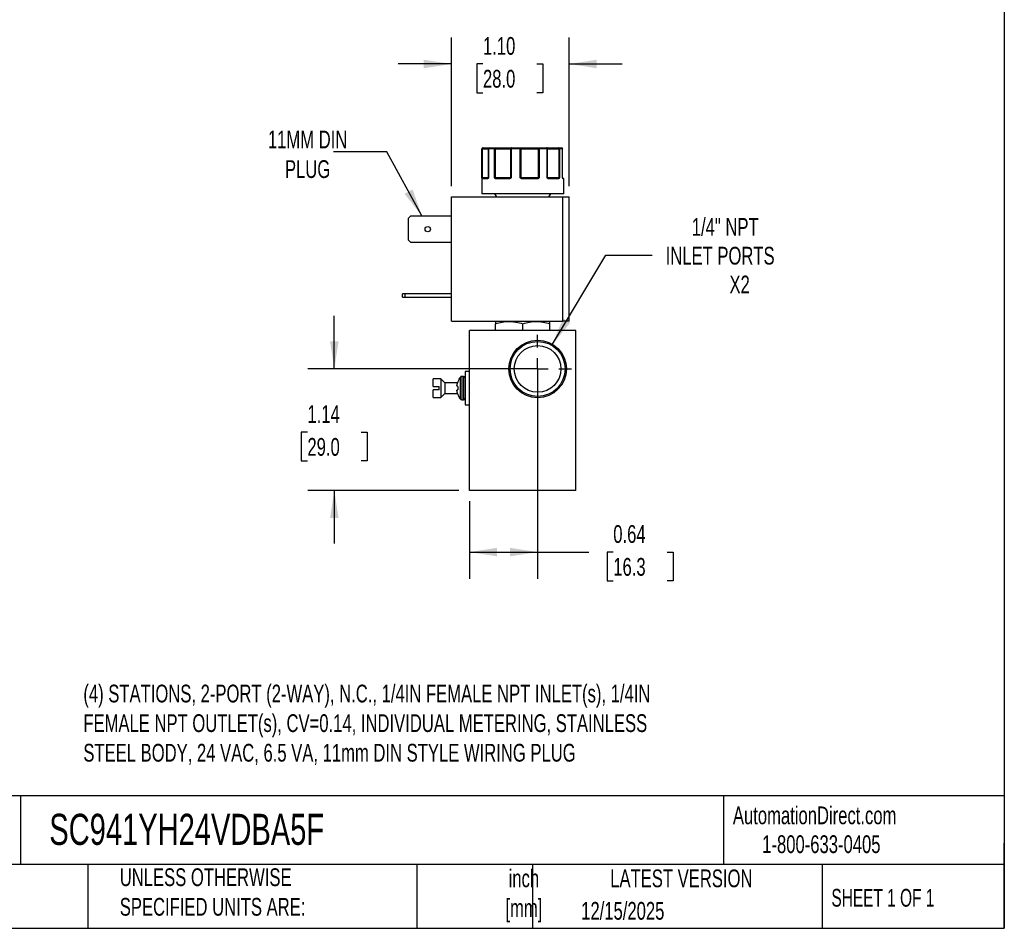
# Model space of a CAD drawing. Header units: inches. Extents: x 0.5 to 21.5, y 0.5 to 16.5.
# Tile 19 of 28: x 12.3 to 21.5, y 0.5 to 9. Entities that reach past the tile are written whole.
import ezdxf

# ---------------------------------------------------------------- set-up
doc = ezdxf.new("R2010")
doc.units = ezdxf.units.IN
doc.header["$LTSCALE"] = 2
doc.header["$MEASUREMENT"] = 0
doc.linetypes.add('SLD-Center', pattern=[0.75, 0.6, -0.05, 0.05, -0.05])
doc.linetypes.add('SLD-Solid', pattern=[0])
doc.layers.add('CENTER', color=40, linetype='SLD-Center')
doc.layers.add('DIMENSIONS', color=140, linetype='SLD-Solid', lineweight=25)
doc.layers.add('TEXT', color=140, linetype='SLD-Solid', lineweight=25)
doc.styles.add('SLDTEXTSTYLE0', font='TXT', dxfattribs={"width": 0.7})
doc.styles.add('SLDTEXTSTYLE1', font='TXT', dxfattribs={"width": 0.65})
doc.dimstyles.new('SLDDIMSTYLE0', dxfattribs={"dimtxt": 0.169922, "dimasz": 0.26, "dimexe": 0, "dimexo": 0.0625, "dimgap": 0.04248, "dimtad": 0, "dimtih": 1, "dimtoh": 1, "dimrnd": 1e-09, "dimdsep": 46, "dimtxsty": 'SLDTEXTSTYLE0', "dimsah": 1, "dimcen": 0.09, "dimadec": 0, "dimazin": 2, "dimtfac": 1, "dimtofl": 0, "dimtmove": 0, "dimatfit": 3, "dimfxl": 0, "dimfrac": 2, "dimtolj": 1, "dimtzin": 12, "dimarcsym": 0})
doc.dimstyles.new('SLDDIMSTYLE3', dxfattribs={"dimtxt": 0.169922, "dimasz": 0.26, "dimexe": 0, "dimexo": 0.0625, "dimgap": 0.04248, "dimtad": 0, "dimtih": 1, "dimtoh": 1, "dimrnd": 1e-09, "dimzin": 4, "dimdsep": 46, "dimtxsty": 'SLDTEXTSTYLE0', "dimsah": 1, "dimcen": 0.09, "dimadec": 0, "dimazin": 1, "dimtfac": 1, "dimtmove": 0, "dimatfit": 0, "dimfxl": 0, "dimfrac": 2, "dimtolj": 1, "dimtzin": 12, "dimarcsym": 0})
doc.dimstyles.new('SLDDIMSTYLE4', dxfattribs={"dimtxt": 0.169922, "dimasz": 0.26, "dimexe": 0, "dimexo": 0.0625, "dimgap": 0.04248, "dimtad": 0, "dimtih": 1, "dimtoh": 1, "dimrnd": 1e-09, "dimzin": 12, "dimdsep": 46, "dimtxsty": 'SLDTEXTSTYLE0', "dimsah": 1, "dimcen": 0, "dimadec": 0, "dimazin": 3, "dimtfac": 1, "dimtofl": 0, "dimtmove": 0, "dimatfit": 3, "dimfxl": 0, "dimfrac": 2, "dimtolj": 1, "dimtzin": 12, "dimarcsym": 0})
doc.dimstyles.new('SLDDIMSTYLE5', dxfattribs={"dimtxt": 0.169922, "dimasz": 0.26, "dimexe": 0, "dimexo": 0.0625, "dimgap": 0.04248, "dimtad": 0, "dimtih": 1, "dimtoh": 1, "dimrnd": 1e-09, "dimzin": 12, "dimdsep": 46, "dimtxsty": 'SLDTEXTSTYLE0', "dimsah": 1, "dimcen": 0.09, "dimadec": 0, "dimazin": 3, "dimtfac": 1, "dimtmove": 0, "dimatfit": 0, "dimfxl": 0, "dimfrac": 2, "dimtolj": 1, "dimtzin": 12, "dimarcsym": 0})
doc.dimstyles.new('SLDDIMSTYLE6', dxfattribs={"dimtxt": 0.18, "dimasz": 0.26, "dimexe": 0, "dimexo": 0.0625, "dimgap": 0, "dimtad": 0, "dimtih": 1, "dimtoh": 1, "dimdec": 0, "dimrnd": 1e-09, "dimzin": 0, "dimdsep": 46, "dimtxsty": 'Standard', "dimsah": 1, "dimcen": 0.09, "dimadec": 0, "dimazin": 0, "dimtfac": 0.26, "dimtdec": 0, "dimtofl": 0, "dimtmove": 0, "dimatfit": 3, "dimfxl": 0, "dimfrac": 2, "dimtolj": 1, "dimtzin": 0, "dimarcsym": 0})

# ---------------------------------------------------------------- blocks, each defined once
blk = doc.blocks.new('_D_8')
at = {"layer": 'DIMENSIONS'}
for p, q in [((15.2112, 5.7512), (15.2112, 6.2512)), ((17.0197, 5.7512), (14.9612, 5.7512)), ((14.9587, 5.158), (14.9016, 5.158)), ((14.9016, 5.158), (14.9016, 4.8879)), ((15.4636, 5.158), (15.5207, 5.158)), ((15.5207, 5.158), (15.5207, 4.8879)), ((14.9016, 4.8879), (14.9587, 4.8879)), ((15.5207, 4.8879), (15.4636, 4.8879)), ((16.3797, 4.6112), (14.9612, 4.6112)), ((15.2112, 4.6112), (15.2112, 4.1112))]:
    blk.add_line(p, q, dxfattribs=at)
for points in [[(15.2112, 5.7512), (15.2512, 6.0112), (15.1712, 6.0112)], [(15.2112, 4.6112), (15.1712, 4.3512), (15.2512, 4.3512)]]:
    blk.add_solid(points, dxfattribs=at)
at = {"layer": 'DIMENSIONS', "char_height": 0.16667, "attachment_point": 1, "style": 'SLDTEXTSTYLE0'}
for s, insert in [('1.14', (14.9587, 5.4109)), ('29.0', (14.9587, 5.1028))]:
    blk.add_mtext(s, dxfattribs=dict(at, insert=insert))
blk = doc.blocks.new('_D_9')
at = {"layer": 'DIMENSIONS'}
for p, q in [((17.1197, 5.6512), (17.1197, 3.782)), ((16.4797, 4.5112), (16.4797, 3.782)), ((16.4797, 4.032), (17.1197, 4.032)), ((17.1197, 4.032), (17.5994, 4.032)), ((17.8297, 4.032), (17.7727, 4.032)), ((17.7727, 4.032), (17.7727, 3.7619)), ((18.3347, 4.032), (18.3917, 4.032)), ((18.3917, 4.032), (18.3917, 3.7619)), ((17.7727, 3.7619), (17.8297, 3.7619)), ((18.3917, 3.7619), (18.3347, 3.7619))]:
    blk.add_line(p, q, dxfattribs=at)
for points in [[(16.4797, 4.032), (16.7397, 3.992), (16.7397, 4.072)], [(17.1197, 4.032), (16.8597, 4.072), (16.8597, 3.992)]]:
    blk.add_solid(points, dxfattribs=at)
at = {"layer": 'DIMENSIONS', "char_height": 0.16667, "attachment_point": 1, "style": 'SLDTEXTSTYLE0'}
for s, insert in [('0.64', (17.8297, 4.2849)), ('16.3', (17.8297, 3.9768))]:
    blk.add_mtext(s, dxfattribs=dict(at, insert=insert))
blk = doc.blocks.new('_D_10')
at = {"layer": 'DIMENSIONS'}
for p, q in [((16.3104, 7.4667), (16.3104, 8.8642)), ((17.4144, 7.4667), (17.4144, 8.8642)), ((16.3104, 8.6142), (15.8104, 8.6142)), ((16.6066, 8.6142), (16.5496, 8.6142)), ((16.5496, 8.6142), (16.5496, 8.3441)), ((17.1116, 8.6142), (17.1686, 8.6142)), ((17.1686, 8.6142), (17.1686, 8.3441)), ((17.4144, 8.6142), (17.9144, 8.6142)), ((16.5496, 8.3441), (16.6066, 8.3441)), ((17.1686, 8.3441), (17.1116, 8.3441))]:
    blk.add_line(p, q, dxfattribs=at)
for points in [[(16.3104, 8.6142), (16.0504, 8.6542), (16.0504, 8.5742)], [(17.4144, 8.6142), (17.6744, 8.5742), (17.6744, 8.6542)]]:
    blk.add_solid(points, dxfattribs=at)
at = {"layer": 'DIMENSIONS', "char_height": 0.16667, "attachment_point": 1, "style": 'SLDTEXTSTYLE0'}
for s, insert in [('1.10', (16.6066, 8.8671)), ('28.0', (16.6066, 8.559))]:
    blk.add_mtext(s, dxfattribs=dict(at, insert=insert))
blk = doc.blocks.new('_D_11')
at = {"layer": 'DIMENSIONS'}
for p, q in [((17.2584, 5.9827), (17.7587, 6.8179)), ((17.7587, 6.8179), (18.1962, 6.8179))]:
    blk.add_line(p, q, dxfattribs=at)
blk.add_solid([(17.2584, 5.9827), (17.4263, 6.1852), (17.3577, 6.2263)], dxfattribs=at)
at = {"layer": 'DIMENSIONS', "attachment_point": 1, "style": 'SLDTEXTSTYLE0'}
for s, insert, char_height in [('1/4" NPT', (18.5667, 7.1678), 0.16667), ('INLET PORTS', (18.3212, 6.8978), 0.166667), ('X2', (18.9204, 6.6277), 0.16667)]:
    blk.add_mtext(s, dxfattribs=dict(at, insert=insert, char_height=char_height))
blk = doc.blocks.new('SW_CENTERMARKSYMBOL_8')
at = {"layer": 'CENTER', "color": 0}
for p, q in [((0, 0.2), (0, 0.319)), ((0, 0), (0, 0.1)), ((-0.2, 0), (-0.319, 0)), ((0, 0), (-0.1, 0)), ((0, 0), (0, -0.1)), ((0, 0), (0.1, 0)), ((0.2, 0), (0.319, 0)), ((0, -0.2), (0, -0.319))]:
    blk.add_line(p, q, dxfattribs=at)

msp = doc.modelspace()

# ---------------------------------------------------------------- linework, layer by layer
for p, q in [((16.5947, 7.8167), (16.5947, 7.3967)), ((16.5973, 7.8167), (16.5947, 7.8167)), ((16.5973, 7.5467), (16.5973, 7.8167)), ((16.6018, 7.8167), (16.5973, 7.8167)), ((16.6018, 7.5467), (16.6018, 7.8167)), ((16.6018, 7.8167), (16.6568, 7.8167)), ((16.6568, 7.8167), (16.6568, 7.5467)), ((16.6584, 7.8167), (16.6568, 7.8167)), ((16.6584, 7.8167), (16.6584, 7.5467)), ((16.715, 7.8167), (16.6584, 7.8167)), ((16.715, 7.5467), (16.715, 7.8167)), ((16.7233, 7.8167), (16.715, 7.8167)), ((16.7233, 7.5467), (16.7233, 7.8167)), ((16.7233, 7.8167), (16.8636, 7.8167)), ((16.87, 7.8167), (16.8636, 7.8167)), ((16.8636, 7.8167), (16.8636, 7.5467)), ((16.87, 7.8167), (16.87, 7.5467)), ((16.9567, 7.8167), (16.87, 7.8167)), ((16.9567, 7.5467), (16.9567, 7.8167)), ((16.9647, 7.8167), (16.9567, 7.8167)), ((16.9647, 7.5467), (16.9647, 7.8167)), ((16.9647, 7.8167), (17.1242, 7.8167)), ((17.1242, 7.8167), (17.1242, 7.5467)), ((17.1329, 7.8167), (17.1242, 7.8167)), ((17.1329, 7.8167), (17.1329, 7.5467)), ((17.2091, 7.8167), (17.1329, 7.8167)), ((17.2091, 7.5467), (17.2091, 7.8167)), ((17.2131, 7.8167), (17.2091, 7.8167)), ((17.2131, 7.5467), (17.2131, 7.8167)), ((17.2131, 7.8167), (17.3173, 7.8167)), ((17.3173, 7.8167), (17.3173, 7.5467)), ((17.3241, 7.8167), (17.3173, 7.8167)), ((17.3241, 7.8167), (17.3241, 7.5467)), ((17.3542, 7.8167), (17.3241, 7.8167)), ((17.3542, 7.5467), (17.3542, 7.8167)), ((17.3545, 7.8167), (17.3542, 7.8167)), ((17.3545, 7.5467), (17.3545, 7.8167)), ((16.5973, 7.5467), (16.6018, 7.5467)), ((16.65, 7.5367), (16.5994, 7.5367)), ((16.6568, 7.5467), (16.6018, 7.5467)), ((16.6568, 7.5467), (16.6584, 7.5467)), ((16.715, 7.5467), (16.7233, 7.5467)), ((16.8636, 7.5467), (16.7233, 7.5467)), ((16.8548, 7.5367), (16.7268, 7.5367)), ((16.8636, 7.5467), (16.87, 7.5467)), ((16.9567, 7.5467), (16.9647, 7.5467)), ((17.1242, 7.5467), (16.9647, 7.5467)), ((17.1181, 7.5367), (16.9726, 7.5367)), ((17.1242, 7.5467), (17.1329, 7.5467)), ((17.2091, 7.5467), (17.2131, 7.5467)), ((17.3173, 7.5467), (17.2131, 7.5467)), ((17.3167, 7.5367), (17.2217, 7.5367)), ((17.3173, 7.5467), (17.3241, 7.5467)), ((17.3542, 7.5467), (17.3545, 7.5467)), ((17.3597, 7.5417), (17.3551, 7.5417)), ((17.3597, 7.5417), (17.3551, 7.5417)), ((17.3597, 7.5417), (17.3551, 7.5417)), ((17.3597, 7.5417), (17.3551, 7.5417)), ((17.3647, 7.5367), (17.3576, 7.5367)), ((17.3647, 7.3967), (17.3647, 7.5367)), ((16.7162, 7.3967), (16.7336, 7.3667)), ((17.2259, 7.3667), (17.2433, 7.3967)), ((16.3104, 6.1997), (16.3104, 7.3667)), ((16.3104, 7.3667), (17.3544, 7.3667)), ((17.3544, 7.3667), (17.3544, 6.1997)), ((17.4144, 6.1997), (17.4144, 7.3667)), ((15.9084, 7.1664), (15.9297, 7.1877)), ((15.9084, 6.9609), (15.9084, 7.1664)), ((15.9297, 7.1877), (16.3104, 7.1877)), ((15.9297, 6.9397), (15.9084, 6.9609)), ((16.3104, 6.9397), (15.9297, 6.9397)), ((15.8524, 6.4247), (15.8524, 6.4557)), ((15.8737, 6.4557), (15.8524, 6.4557)), ((15.8524, 6.4247), (15.8737, 6.4247)), ((15.8737, 6.4557), (15.8737, 6.4247)), ((16.3104, 6.4557), (15.8737, 6.4557)), ((15.8737, 6.4247), (16.3104, 6.4247)), ((16.3104, 6.1997), (17.3544, 6.1997)), ((16.7278, 6.1997), (16.7238, 6.1974)), ((17.2356, 6.1974), (17.2317, 6.1997)), ((16.4797, 4.6112), (16.4797, 6.1112)), ((17.4797, 6.1112), (16.4797, 6.1112)), ((16.7238, 6.1112), (16.7238, 6.1745)), ((16.9797, 6.1112), (16.9797, 6.1745)), ((17.2356, 6.1112), (17.2356, 6.1745)), ((17.4797, 4.6112), (17.4797, 6.1112)), ((16.2122, 5.6587), (16.1397, 5.6587)), ((16.2497, 5.6212), (16.2122, 5.6587)), ((16.2122, 5.6587), (16.2122, 5.4837)), ((16.4253, 5.6807), (16.4066, 5.6807)), ((16.4066, 5.6807), (16.4066, 5.4617)), ((16.4253, 5.6807), (16.4253, 5.4617)), ((16.4797, 5.7272), (16.4397, 5.7272)), ((16.4397, 5.7272), (16.4397, 5.4152)), ((16.1397, 5.5862), (16.1947, 5.5862)), ((16.1947, 5.5562), (16.1397, 5.5562)), ((16.3686, 5.6212), (16.2497, 5.6212)), ((16.2497, 5.6212), (16.2497, 5.5212)), ((16.1397, 5.4837), (16.2122, 5.4837)), ((16.2122, 5.4837), (16.2497, 5.5212)), ((16.2497, 5.5212), (16.3686, 5.5212)), ((16.4066, 5.4617), (16.4253, 5.4617)), ((16.4397, 5.4152), (16.4797, 5.4152)), ((17.4797, 4.6112), (16.4797, 4.6112))]:
    msp.add_line(p, q)
at = {"flags": 128}
for points in [[(16.7268, 7.5367), (16.7269, 7.5376), (16.7271, 7.5386), (16.7274, 7.5394), (16.7278, 7.5402), (16.7283, 7.5408), (16.7288, 7.5413), (16.7295, 7.5416), (16.7301, 7.5417)], [(16.8548, 7.5367), (16.8549, 7.5376), (16.8549, 7.5386), (16.8551, 7.5394), (16.8553, 7.5402), (16.8555, 7.5408), (16.8558, 7.5413), (16.8561, 7.5416), (16.8564, 7.5417)], [(17.1181, 7.5367), (17.1181, 7.5376), (17.118, 7.5386), (17.1178, 7.5394), (17.1176, 7.5402), (17.1173, 7.5408), (17.117, 7.5413), (17.1167, 7.5416), (17.1163, 7.5417)], [(17.2217, 7.5367), (17.2216, 7.5376), (17.2214, 7.5386), (17.2211, 7.5394), (17.2207, 7.5402), (17.2203, 7.5408), (17.2197, 7.5413), (17.2191, 7.5416), (17.2185, 7.5417)], [(17.3555, 7.5409), (17.3555, 7.5412), (17.3553, 7.5416)]]:
    msp.add_lwpolyline(points, dxfattribs=at)
for radius in [0.2699, 0.2582, 0.219]:
    msp.add_circle((17.1197, 5.7512), radius)
for centre, radius, start, end in [((16.6047, 7.8167), 0.01, 90, 180), ((16.6668, 7.8167), 0.01, 90.51531, 180), ((17.3445, 7.8167), 0.01, 0, 89.97293), ((16.6025, 7.5389), 0.00451, 107.92872, 170.04749), ((16.6044, 7.5367), 0.00497, 90.35165, 180.34738), ((16.5941, 7.5465), 0.0077, 334.10893, 1.12435), ((16.6546, 7.537), 0.00468, 94.76017, 184.07609), ((16.6574, 7.5409), 0.00267, 124.20124, 209.26843), ((16.6518, 7.5467), 0.005, 333.84667, 0), ((16.7272, 7.5352), 0.00879, 115.09392, 149.62823), ((16.7515, 7.5465), 0.0283, 179.57898, 186.71527), ((16.8584, 7.5466), 0.00521, 318.04613, 0.33517), ((16.8701, 7.5449), 0.00808, 192.8266, 221.07682), ((17.0298, 7.4883), 0.0843, 139.43736, 142.51373), ((16.9707, 7.5466), 0.006, 179.08503, 214.7124), ((17.0397, 7.5379), 0.0671, 176.79786, 181.06639), ((17.1156, 7.5465), 0.00867, 337.28817, 1.09595), ((17.1161, 7.532), 0.0134, 34.67236, 56.16715), ((17.2181, 7.5467), 0.005, 179.99607, 224.63667), ((17.2117, 7.5418), 0.0032, 318.07271, 25.41426), ((17.312, 7.537), 0.00472, 356.44605, 85.93845), ((17.3352, 7.5465), 0.0179, 179.35408, 190.65511), ((17.3154, 7.5372), 0.00635, 22.66314, 69.92586), ((17.3595, 7.5467), 0.005, 180, 189.25209), ((17.3526, 7.5402), 0.00307, 350.12107, 14.33424), ((17.3525, 7.5367), 0.00503, 359.85513, 52.59346), ((17.3597, 7.5367), 0.005, 0, 90), ((16.5296, 5.5712), 0.1699, 142.29314, 159.46512), ((16.4066, 5.6663), 0.0144, 90, 142.26379), ((16.4253, 5.6663), 0.0144, 0, 90), ((16.5296, 5.5712), 0.1699, 200.52506, 217.69488), ((16.4066, 5.4761), 0.0144, 217.72518, 270), ((16.4253, 5.4761), 0.0144, 270, 0)]:
    msp.add_arc(centre, radius, start, end)
for points in [[(16.6072, 7.8267), (16.6017, 7.8267), (16.5973, 7.8222), (16.5973, 7.8167)], [(16.6584, 7.8167), (16.6584, 7.8222), (16.6622, 7.8267), (16.6668, 7.8267)], [(16.6668, 7.8267), (16.6826, 7.8267), (16.7011, 7.8267), (16.7219, 7.8267)], [(16.7219, 7.8267), (16.7181, 7.8267), (16.715, 7.8222), (16.715, 7.8167)], [(16.8728, 7.8267), (16.9003, 7.8267), (16.9286, 7.8267), (16.9573, 7.8267)], [(16.9573, 7.8267), (16.9569, 7.8267), (16.9567, 7.8222), (16.9567, 7.8167)], [(17.1329, 7.8167), (17.1329, 7.8222), (17.1311, 7.8267), (17.1289, 7.8267)], [(17.1289, 7.8267), (17.1552, 7.8267), (17.1801, 7.8267), (17.2031, 7.8267)], [(17.2031, 7.8267), (17.2064, 7.8267), (17.2091, 7.8222), (17.2091, 7.8167)], [(17.3151, 7.8267), (17.328, 7.8267), (17.3378, 7.8267), (17.3445, 7.8267)], [(17.3445, 7.8267), (17.3498, 7.8267), (17.3542, 7.8222), (17.3542, 7.8167)], [(16.5973, 7.5467), (16.5977, 7.5453), (16.5997, 7.5441), (16.6011, 7.5431)], [(16.6011, 7.5431), (16.6019, 7.5421), (16.6031, 7.5417), (16.6043, 7.5417)], [(16.6043, 7.5417), (16.612, 7.5417), (16.6289, 7.5417), (16.6542, 7.5417)], [(16.6542, 7.5417), (16.6548, 7.5417), (16.6554, 7.5421), (16.6559, 7.5431)], [(16.6563, 7.5445), (16.6561, 7.544), (16.656, 7.5435), (16.6559, 7.5431)], [(16.6584, 7.5467), (16.6573, 7.5459), (16.6567, 7.5452), (16.6563, 7.5445)], [(16.715, 7.5467), (16.7178, 7.5453), (16.7211, 7.5441), (16.7234, 7.5431)], [(16.7234, 7.5431), (16.7252, 7.5421), (16.7276, 7.5417), (16.7301, 7.5417)], [(16.7301, 7.5417), (16.7671, 7.5417), (16.81, 7.5417), (16.8564, 7.5417)], [(16.8564, 7.5417), (16.8585, 7.5417), (16.8606, 7.5421), (16.8622, 7.5431)], [(16.8622, 7.5431), (16.8639, 7.5441), (16.8664, 7.5453), (16.87, 7.5467)], [(16.9567, 7.5467), (16.9604, 7.5453), (16.9636, 7.5441), (16.9657, 7.5431)], [(16.9657, 7.5431), (16.9676, 7.5421), (16.9701, 7.5417), (16.9727, 7.5417)], [(16.9727, 7.5417), (17.0217, 7.5417), (17.0705, 7.5417), (17.1163, 7.5417)], [(17.1163, 7.5417), (17.119, 7.5417), (17.1216, 7.5421), (17.1236, 7.5431)], [(17.1236, 7.5431), (17.1259, 7.5441), (17.1294, 7.5453), (17.1329, 7.5467)], [(17.2091, 7.5467), (17.2121, 7.5453), (17.2136, 7.5441), (17.2146, 7.5431)], [(17.2146, 7.5431), (17.2157, 7.5421), (17.2171, 7.5417), (17.2185, 7.5417)], [(17.2185, 7.5417), (17.2567, 7.5417), (17.2886, 7.5417), (17.3123, 7.5417)], [(17.3123, 7.5417), (17.3143, 7.5417), (17.3162, 7.5421), (17.3176, 7.5431)], [(17.3176, 7.5431), (17.3196, 7.5441), (17.3224, 7.5453), (17.3241, 7.5467)], [(17.3542, 7.5467), (17.3546, 7.546), (17.3546, 7.5454), (17.3544, 7.5448)], [(16.7238, 6.1974), (16.7238, 6.1974), (16.7238, 6.1885), (16.7238, 6.1745)], [(17.2356, 6.1745), (17.2356, 6.1885), (17.2356, 6.1974), (17.2356, 6.1974)], [(16.1947, 5.5712), (16.1947, 5.5763), (16.1947, 5.5813), (16.1947, 5.5862)], [(16.1947, 5.5562), (16.1947, 5.5612), (16.1947, 5.5662), (16.1947, 5.5712)], [(16.3625, 5.5939), (16.3627, 5.5952), (16.3629, 5.5979), (16.3632, 5.6005), (16.3634, 5.6018)], [(16.3625, 5.5939), (16.3625, 5.5931), (16.3625, 5.5924), (16.3625, 5.592)], [(16.3634, 5.5887), (16.3632, 5.5892), (16.3629, 5.5904), (16.3627, 5.5915), (16.3625, 5.592)], [(16.3625, 5.5504), (16.3627, 5.551), (16.3629, 5.5521), (16.3632, 5.5532), (16.3634, 5.5538)], [(16.3625, 5.5504), (16.3625, 5.5501), (16.3625, 5.5494), (16.3625, 5.5486)], [(16.3634, 5.5407), (16.3632, 5.542), (16.3629, 5.5446), (16.3627, 5.5472), (16.3625, 5.5486)], [(16.3634, 5.6018), (16.3635, 5.6022), (16.3636, 5.6027), (16.3636, 5.6031)], [(16.3636, 5.5884), (16.3636, 5.5884), (16.3635, 5.5885), (16.3634, 5.5887)], [(16.3634, 5.5538), (16.3635, 5.554), (16.3636, 5.5541), (16.3636, 5.5541)], [(16.3636, 5.5394), (16.3636, 5.5398), (16.3635, 5.5403), (16.3634, 5.5407)]]:
    msp.add_open_spline(points, degree=3)
for points, knots in [([(16.6018, 7.8167), (16.6019, 7.8173), (16.6019, 7.8185), (16.6022, 7.8204), (16.6027, 7.8222), (16.6035, 7.8241), (16.605, 7.8261), (16.6064, 7.8265), (16.6072, 7.8267)], [0, 0, 0, 0, 0.11953, 0.241123, 0.367647, 0.501341, 0.708539, 1, 1, 1, 1]), ([(16.6072, 7.8267), (16.6134, 7.8267), (16.6259, 7.8267), (16.642, 7.8267), (16.6553, 7.8267), (16.6636, 7.8267), (16.6661, 7.8267), (16.6666, 7.8267)], [0, 0, 0, 0, 0.227718, 0.455538, 0.696198, 0.937067, 1, 1, 1, 1]), ([(16.7233, 7.8167), (16.7232, 7.8173), (16.7232, 7.8186), (16.7232, 7.8204), (16.723, 7.8222), (16.7228, 7.8241), (16.7225, 7.8261), (16.7221, 7.8265), (16.7219, 7.8267)], [0, 0, 0, 0, 0.12018, 0.243699, 0.370706, 0.501329, 0.711213, 1, 1, 1, 1]), ([(16.7219, 7.8267), (16.7244, 7.8267), (16.7295, 7.8267), (16.7371, 7.8267), (16.7446, 7.8267), (16.7522, 7.8267), (16.7598, 7.8267), (16.7727, 7.8267), (16.7907, 7.8267), (16.8126, 7.8267), (16.8324, 7.8267), (16.8475, 7.8267), (16.8586, 7.8267), (16.8666, 7.8267), (16.8708, 7.8267), (16.8728, 7.8267)], [0, 0, 0, 0, 0.0407122, 0.0811988, 0.1215751, 0.1619575, 0.2024623, 0.2432047, 0.371568, 0.5000423, 0.6284057, 0.75688, 0.838051, 0.9187806, 1, 1, 1, 1]), ([(16.8728, 7.8267), (16.8723, 7.8266), (16.8714, 7.8266), (16.869, 7.826), (16.8662, 7.8242), (16.8643, 7.821), (16.8637, 7.8185), (16.8636, 7.8173), (16.8636, 7.8167)], [0, 0, 0, 0, 0.111803, 0.190688, 0.499452, 0.759073, 0.885608, 1, 1, 1, 1]), ([(16.87, 7.8167), (16.87, 7.8193), (16.8703, 7.8219), (16.8713, 7.8256), (16.8721, 7.8267), (16.8728, 7.8267)], [0, 0, 0, 0, 0.5, 0.5, 1, 1, 1, 1]), ([(16.9647, 7.8167), (16.9646, 7.8173), (16.9646, 7.8185), (16.9642, 7.8203), (16.9635, 7.8221), (16.9626, 7.8237), (16.9614, 7.825), (16.9602, 7.8259), (16.9587, 7.8265), (16.9578, 7.8266), (16.9573, 7.8267)], [0, 0, 0, 0, 0.116441, 0.234491, 0.360904, 0.500015, 0.620352, 0.760008, 0.859428, 1, 1, 1, 1]), ([(16.9573, 7.8267), (16.959, 7.8267), (16.9625, 7.8267), (16.968, 7.8267), (16.9738, 7.8267), (16.9799, 7.8267), (16.9862, 7.8267), (16.9974, 7.8267), (17.0144, 7.8267), (17.0378, 7.8267), (17.0619, 7.8267), (17.083, 7.8267), (17.1007, 7.8267), (17.1152, 7.8267), (17.1243, 7.8267), (17.1289, 7.8267)], [0, 0, 0, 0, 0.0407122, 0.0811988, 0.1215751, 0.1619575, 0.2024623, 0.2432047, 0.371568, 0.5000423, 0.6284057, 0.75688, 0.838051, 0.9187806, 1, 1, 1, 1]), ([(17.1289, 7.8267), (17.1286, 7.8266), (17.128, 7.8266), (17.1272, 7.826), (17.1265, 7.8253), (17.126, 7.8246), (17.1252, 7.8231), (17.1244, 7.8205), (17.1243, 7.8179), (17.1242, 7.8167)], [0, 0, 0, 0, 0.127074, 0.240811, 0.340983, 0.427706, 0.501333, 0.759176, 1, 1, 1, 1]), ([(17.2131, 7.8167), (17.2131, 7.817), (17.2131, 7.8176), (17.2129, 7.8188), (17.2123, 7.821), (17.2106, 7.8236), (17.2074, 7.8261), (17.2047, 7.8264), (17.2031, 7.8267)], [0, 0, 0, 0, 0.057591, 0.117121, 0.241129, 0.500835, 0.694534, 1, 1, 1, 1]), ([(17.2031, 7.8267), (17.2033, 7.8267), (17.2036, 7.8267), (17.2045, 7.8267), (17.2058, 7.8267), (17.2075, 7.8267), (17.2096, 7.8267), (17.2139, 7.8267), (17.2219, 7.8267), (17.2358, 7.8267), (17.2529, 7.8267), (17.2702, 7.8267), (17.2863, 7.8267), (17.3004, 7.8267), (17.3102, 7.8267), (17.3151, 7.8267)], [0, 0, 0, 0, 0.040712, 0.081199, 0.121575, 0.161957, 0.202462, 0.243205, 0.371568, 0.500042, 0.628406, 0.75688, 0.838051, 0.918781, 1, 1, 1, 1]), ([(17.3151, 7.8267), (17.3153, 7.8266), (17.3155, 7.8266), (17.3159, 7.826), (17.3162, 7.8253), (17.3165, 7.8246), (17.3168, 7.8231), (17.3172, 7.8205), (17.3172, 7.8179), (17.3173, 7.8167)], [0, 0, 0, 0, 0.126025, 0.23919, 0.339434, 0.426787, 0.50133, 0.757683, 1, 1, 1, 1]), ([(17.3241, 7.8167), (17.3241, 7.8193), (17.3231, 7.8219), (17.3198, 7.8256), (17.3175, 7.8267), (17.3151, 7.8267)], [0, 0, 0, 0, 0.5, 0.5, 1, 1, 1, 1]), ([(16.598, 7.5396), (16.5979, 7.5401), (16.5978, 7.5411), (16.5976, 7.5428), (16.5974, 7.5447), (16.5973, 7.5459), (16.5973, 7.5467)], [0, 0, 0, 0, 0.236129, 0.498993, 0.712542, 1, 1, 1, 1]), ([(16.5994, 7.5367), (16.5993, 7.5367), (16.599, 7.5368), (16.5986, 7.5373), (16.5983, 7.5382), (16.5981, 7.5392), (16.598, 7.5396)], [0, 0, 0, 0, 0.270747, 0.52324, 0.763872, 1, 1, 1, 1]), ([(16.6551, 7.5396), (16.6548, 7.5393), (16.6542, 7.5385), (16.6532, 7.5377), (16.6522, 7.5371), (16.6511, 7.5367), (16.6503, 7.5367), (16.65, 7.5367)], [0, 0, 0, 0, 0.188808, 0.379511, 0.575987, 0.781785, 1, 1, 1, 1]), ([(16.6584, 7.5467), (16.6582, 7.5459), (16.6576, 7.5447), (16.6568, 7.5428), (16.656, 7.5411), (16.6554, 7.5401), (16.6551, 7.5396)], [0, 0, 0, 0, 0.291242, 0.500217, 0.762096, 1, 1, 1, 1]), ([(16.7196, 7.5396), (16.7192, 7.5401), (16.7183, 7.5411), (16.7172, 7.5428), (16.7161, 7.5447), (16.7154, 7.5459), (16.715, 7.5467)], [0, 0, 0, 0, 0.236129, 0.498993, 0.712542, 1, 1, 1, 1]), ([(16.7268, 7.5367), (16.7261, 7.5367), (16.7248, 7.5368), (16.7228, 7.5373), (16.7211, 7.5382), (16.7201, 7.5392), (16.7196, 7.5396)], [0, 0, 0, 0, 0.270747, 0.52324, 0.763872, 1, 1, 1, 1]), ([(16.864, 7.5396), (16.8635, 7.5393), (16.8625, 7.5385), (16.8608, 7.5377), (16.8589, 7.5371), (16.8569, 7.5367), (16.8555, 7.5367), (16.8548, 7.5367)], [0, 0, 0, 0, 0.188808, 0.379511, 0.575987, 0.781785, 1, 1, 1, 1]), ([(16.87, 7.5467), (16.8695, 7.5459), (16.8686, 7.5447), (16.8672, 7.5428), (16.8657, 7.5411), (16.8646, 7.5401), (16.864, 7.5396)], [0, 0, 0, 0, 0.2912416, 0.5002174, 0.7620959, 1, 1, 1, 1]), ([(16.9629, 7.5396), (16.9623, 7.5401), (16.9611, 7.5411), (16.9596, 7.5428), (16.9581, 7.5447), (16.9572, 7.5459), (16.9567, 7.5467)], [0, 0, 0, 0, 0.236129, 0.498993, 0.712542, 1, 1, 1, 1]), ([(16.9726, 7.5367), (16.9716, 7.5367), (16.9698, 7.5368), (16.9673, 7.5373), (16.9649, 7.5382), (16.9636, 7.5392), (16.9629, 7.5396)], [0, 0, 0, 0, 0.270747, 0.52324, 0.763872, 1, 1, 1, 1]), ([(17.1271, 7.5396), (17.1266, 7.5393), (17.1256, 7.5385), (17.124, 7.5377), (17.1222, 7.5371), (17.1202, 7.5367), (17.1188, 7.5367), (17.1181, 7.5367)], [0, 0, 0, 0, 0.188808, 0.379511, 0.575987, 0.781785, 1, 1, 1, 1]), ([(17.1329, 7.5467), (17.1324, 7.5459), (17.1315, 7.5447), (17.1301, 7.5428), (17.1288, 7.5411), (17.1277, 7.5401), (17.1271, 7.5396)], [0, 0, 0, 0, 0.291242, 0.500217, 0.762096, 1, 1, 1, 1]), ([(17.2141, 7.5396), (17.2136, 7.5401), (17.2127, 7.5411), (17.2115, 7.5428), (17.2103, 7.5447), (17.2095, 7.5459), (17.2091, 7.5467)], [0, 0, 0, 0, 0.236129, 0.498993, 0.712542, 1, 1, 1, 1]), ([(17.2217, 7.5367), (17.2209, 7.5367), (17.2195, 7.5368), (17.2175, 7.5373), (17.2157, 7.5382), (17.2146, 7.5392), (17.2141, 7.5396)], [0, 0, 0, 0, 0.270747, 0.52324, 0.763872, 1, 1, 1, 1]), ([(17.3213, 7.5396), (17.321, 7.5393), (17.3205, 7.5385), (17.3197, 7.5377), (17.3188, 7.5371), (17.3177, 7.5367), (17.317, 7.5367), (17.3167, 7.5367)], [0, 0, 0, 0, 0.188808, 0.379511, 0.575987, 0.781785, 1, 1, 1, 1]), ([(17.3241, 7.5467), (17.3238, 7.5459), (17.3234, 7.5447), (17.3228, 7.5428), (17.3221, 7.5411), (17.3215, 7.5401), (17.3213, 7.5396)], [0, 0, 0, 0, 0.2912416, 0.5002174, 0.7620959, 1, 1, 1, 1]), ([(17.3556, 7.5396), (17.3555, 7.5401), (17.3552, 7.5411), (17.3549, 7.5428), (17.3545, 7.5447), (17.3543, 7.5459), (17.3542, 7.5467)], [0, 0, 0, 0, 0.236129, 0.498993, 0.712542, 1, 1, 1, 1]), ([(17.3557, 7.5404), (17.3557, 7.5404), (17.3558, 7.5403), (17.3557, 7.5406), (17.3555, 7.5409)], [0, 0, 0, 0, 0.050731, 1, 1, 1, 1]), ([(17.3576, 7.5367), (17.3574, 7.5367), (17.357, 7.5368), (17.3565, 7.5373), (17.356, 7.5382), (17.3557, 7.5392), (17.3556, 7.5396)], [0, 0, 0, 0, 0.270747, 0.52324, 0.763872, 1, 1, 1, 1]), ([(17.3647, 7.3967), (17.3647, 7.3967), (17.3547, 7.3967), (17.3161, 7.3967), (17.2876, 7.3967), (17.2163, 7.3967), (17.1736, 7.3967), (17.0805, 7.3967), (17.0301, 7.3967), (16.9293, 7.3967), (16.879, 7.3967), (16.7858, 7.3967), (16.7431, 7.3967), (16.6719, 7.3967), (16.6433, 7.3967), (16.6048, 7.3967), (16.5947, 7.3967), (16.5947, 7.3967)], [0, 0, 0, 0, 0.125, 0.125, 0.25, 0.25, 0.375, 0.375, 0.5, 0.5, 0.625, 0.625, 0.75, 0.75, 0.875, 0.875, 1, 1, 1, 1]), ([(17.3544, 7.3667), (17.3623, 7.3667), (17.3701, 7.3667), (17.3847, 7.3667), (17.3913, 7.3667), (17.4024, 7.3667), (17.4069, 7.3667), (17.4129, 7.3667), (17.4144, 7.3667), (17.4144, 7.3667)], [0, 0, 0, 0, 0.25, 0.25, 0.5, 0.5, 0.75, 0.75, 1, 1, 1, 1]), ([(16.0884, 7.0387), (16.0819, 7.0387), (16.0754, 7.0414), (16.0661, 7.0506), (16.0634, 7.0571), (16.0634, 7.0702), (16.0661, 7.0767), (16.0754, 7.086), (16.0819, 7.0887), (16.0884, 7.0887)], [0, 0, 0, 0, 0.25, 0.25, 0.5, 0.5, 0.75, 0.75, 1, 1, 1, 1]), ([(16.0884, 7.0887), (16.095, 7.0887), (16.1015, 7.086), (16.1107, 7.0767), (16.1134, 7.0702), (16.1134, 7.0571), (16.1107, 7.0506), (16.1015, 7.0414), (16.095, 7.0387), (16.0884, 7.0387)], [0, 0, 0, 0, 0.25, 0.25, 0.5, 0.5, 0.75, 0.75, 1, 1, 1, 1]), ([(16.7238, 6.1745), (16.7447, 6.1815), (16.7658, 6.1872), (16.8083, 6.1952), (16.8298, 6.1974), (16.8624, 6.1974), (16.8733, 6.1969), (16.895, 6.1948), (16.9057, 6.1932), (16.9377, 6.1873), (16.9588, 6.1815), (16.9797, 6.1745)], [0, 0, 0, 0, 0.25, 0.25, 0.5, 0.5, 0.625, 0.625, 0.75, 0.75, 1, 1, 1, 1]), ([(16.9797, 6.1745), (17.0006, 6.1815), (17.0217, 6.1872), (17.0642, 6.1952), (17.0857, 6.1974), (17.1183, 6.1974), (17.1293, 6.1969), (17.1509, 6.1948), (17.1616, 6.1932), (17.1936, 6.1873), (17.2147, 6.1815), (17.2356, 6.1745)], [0, 0, 0, 0, 0.25, 0.25, 0.5, 0.5, 0.625, 0.625, 0.75, 0.75, 1, 1, 1, 1]), ([(17.4144, 6.1997), (17.4144, 6.1997), (17.4129, 6.1997), (17.4069, 6.1997), (17.4024, 6.1997), (17.3913, 6.1997), (17.3847, 6.1997), (17.3701, 6.1997), (17.3623, 6.1997), (17.3544, 6.1997)], [0, 0, 0, 0, 0.25, 0.25, 0.5, 0.5, 0.75, 0.75, 1, 1, 1, 1]), ([(16.1397, 5.5862), (16.1397, 5.5963), (16.1397, 5.606), (16.1397, 5.6237), (16.1397, 5.6316), (16.1397, 5.6448), (16.1397, 5.6499), (16.1397, 5.6569), (16.1397, 5.6587), (16.1397, 5.6587)], [0, 0, 0, 0, 0.25, 0.25, 0.5, 0.5, 0.75, 0.75, 1, 1, 1, 1]), ([(16.3952, 5.4673), (16.3952, 5.4673), (16.3952, 5.5139), (16.3952, 5.6286), (16.3952, 5.6751), (16.3952, 5.6751)], [0, 0, 0, 0, 0.5, 0.5, 1, 1, 1, 1]), ([(16.1397, 5.4837), (16.1397, 5.4837), (16.1397, 5.4855), (16.1397, 5.4925), (16.1397, 5.4977), (16.1397, 5.5108), (16.1397, 5.5188), (16.1397, 5.5365), (16.1397, 5.5462), (16.1397, 5.5562)], [0, 0, 0, 0, 0.25, 0.25, 0.5, 0.5, 0.75, 0.75, 1, 1, 1, 1]), ([(16.3636, 5.6031), (16.3641, 5.6053), (16.3649, 5.6096), (16.3666, 5.6159), (16.3684, 5.6223), (16.3698, 5.6264), (16.3705, 5.6285)], [0, 0, 0, 0, 0.2501883, 0.5, 0.7498117, 1, 1, 1, 1]), ([(16.3705, 5.5878), (16.3698, 5.5879), (16.3684, 5.588), (16.3666, 5.5881), (16.3649, 5.5883), (16.3641, 5.5884), (16.3636, 5.5884)], [0, 0, 0, 0, 0.250188, 0.5, 0.749812, 1, 1, 1, 1]), ([(16.3636, 5.5541), (16.3641, 5.5541), (16.3649, 5.5542), (16.3666, 5.5543), (16.3684, 5.5545), (16.3698, 5.5546), (16.3705, 5.5547)], [0, 0, 0, 0, 0.2501883, 0.5, 0.7498117, 1, 1, 1, 1]), ([(16.3705, 5.6308), (16.3705, 5.6308), (16.3705, 5.6308), (16.3705, 5.6303), (16.3705, 5.6296), (16.3705, 5.6289), (16.3705, 5.6285)], [0, 0, 0, 0, 0.2505924, 0.4997418, 0.7490248, 1, 1, 1, 1]), ([(16.3705, 5.5878), (16.3705, 5.5864), (16.3705, 5.5837), (16.3705, 5.5796), (16.3705, 5.5754), (16.3705, 5.5726), (16.3705, 5.5712)], [0, 0, 0, 0, 0.2498115, 0.499022, 0.7487194, 1, 1, 1, 1]), ([(16.3705, 5.5712), (16.3705, 5.5698), (16.3705, 5.567), (16.3705, 5.5629), (16.3705, 5.5587), (16.3705, 5.556), (16.3705, 5.5547)], [0, 0, 0, 0, 0.251281, 0.500978, 0.750189, 1, 1, 1, 1]), ([(16.3705, 5.514), (16.3698, 5.5161), (16.3684, 5.5202), (16.3666, 5.5265), (16.3649, 5.5329), (16.3641, 5.5372), (16.3636, 5.5394)], [0, 0, 0, 0, 0.250188, 0.5, 0.749812, 1, 1, 1, 1]), ([(16.3705, 5.514), (16.3705, 5.5136), (16.3705, 5.5129), (16.3705, 5.5122), (16.3705, 5.5117), (16.3705, 5.5117), (16.3705, 5.5116)], [0, 0, 0, 0, 0.2509752, 0.5002582, 0.7494076, 1, 1, 1, 1])]:
    msp.add_open_spline(points, degree=3, knots=knots)
at = {"layer": 'TEXT'}
for p, q in [((21.5, 16.5), (21.5, 0.5)), ((21.5, 1.7422), (0.5, 1.7422)), ((12.2645, 1.7422), (12.2645, 1.1)), ((18.8642, 1.7422), (18.8642, 1.1)), ((21.5, 0.5), (21.5, 1.3)), ((21.5, 1.1), (0.5, 1.1)), ((12.8961, 1.1), (12.8961, 0.5)), ((15.9862, 1.1), (15.9862, 0.5)), ((17.0718, 1.1), (17.0718, 0.5)), ((19.7912, 1.1), (19.7912, 0.5)), ((0.5, 0.5), (21.5, 0.5))]:
    msp.add_line(p, q, dxfattribs=at)

# ---------------------------------------------------------------- block references
at = {"layer": 'CENTER'}
msp.add_blockref('SW_CENTERMARKSYMBOL_8', (17.1197, 5.7512), dxfattribs=at)

# ---------------------------------------------------------------- texts
at = {"layer": 'TEXT'}
for s, insert, char_height, attachment_point, style in [('11MM DIN^JPLUG', (14.9606, 7.9885), 0.166667, 2, 'SLDTEXTSTYLE0'), ('(4) STATIONS, 2-PORT (2-WAY), N.C., 1/4IN FEMALE NPT INLET(s), 1/4IN ^JFEMALE NPT OUTLET(s), CV=0.14, INDIVIDUAL METERING, STAINLESS ^JSTEEL BODY, 24 VAC, 6.5 VA, 11mm DIN STYLE WIRING PLUG', (12.8556, 2.7873), 0.1666667, 1, 'SLDTEXTSTYLE0'), ('SC941YH24VDBA5F', (12.536, 1.5749), 0.291667, 1, 'SLDTEXTSTYLE0'), ('AutomationDirect.com', (18.9524, 1.6438), 0.166667, 1, 'SLDTEXTSTYLE0'), ('1-800-633-0405', (19.2277, 1.373), 0.166667, 1, 'SLDTEXTSTYLE0'), ('UNLESS OTHERWISE ^JSPECIFIED UNITS ARE:', (13.1975, 1.063), 0.166667, 1, 'SLDTEXTSTYLE0'), ('inch^J[mm]', (16.9905, 1.0521), 0.16667, 2, 'SLDTEXTSTYLE0'), ('LATEST VERSION', (18.4687, 1.0523), 0.166667, 2, 'SLDTEXTSTYLE0'), ('SHEET 1 OF 1', (19.8773, 0.8702), 0.166667, 1, 'SLDTEXTSTYLE1'), ('12/15/2025', (17.5286, 0.7473), 0.16667, 1, 'SLDTEXTSTYLE0')]:
    msp.add_mtext(s, dxfattribs=dict(at, insert=insert, char_height=char_height, attachment_point=attachment_point, style=style))

# ---------------------------------------------------------------- dimensions: what is measured, and where the dimension line sits
at = {"layer": 'DIMENSIONS'}
for base, p1, p2, dimstyle, picture, middle in [((17.4144, 8.6142), (16.3104, 7.3667), (17.4144, 7.3667), 'SLDDIMSTYLE3', '_D_10', (16.8591, 8.6142)), ((17.1197, 4.032), (16.4797, 4.6112), (17.1197, 5.7512), 'SLDDIMSTYLE0', '_D_9', (18.0822, 4.032))]:
    dim = msp.add_linear_dim(base=base, p1=p1, p2=p2, dimstyle=dimstyle, dxfattribs=at)
    dim.commit()
    dim.dimension.update_dxf_attribs({"geometry": picture, "text_midpoint": middle, "dimtype": 160})
dim = msp.add_diameter_dim_2p(p1=(16.9811, 5.5197), p2=(17.2584, 5.9827), text='1/4" NPT\\PINLET PORTS\\PX2', dimstyle='SLDDIMSTYLE4', override={"dimpost": '<>'}, dxfattribs=at)
dim.commit()
dim.dimension.update_dxf_attribs({"geometry": '_D_11', "text_midpoint": (19.0672, 6.8179), "dimtype": 163})
dim = msp.add_linear_dim(base=(15.2112, 5.7512), p1=(16.4797, 4.6112), p2=(17.1197, 5.7512), angle=90, dimstyle='SLDDIMSTYLE5', dxfattribs=at)
dim.commit()
dim.dimension.update_dxf_attribs({"geometry": '_D_8', "text_midpoint": (15.2112, 5.158), "dimtype": 160})

# ---------------------------------------------------------------- leaders
at = {"layer": 'TEXT'}
msp.add_leader([(16.0332, 7.1877), (15.703, 7.7901), (15.203, 7.7901)], dimstyle='SLDDIMSTYLE6', dxfattribs=at)

doc.saveas('drawing.dxf')
